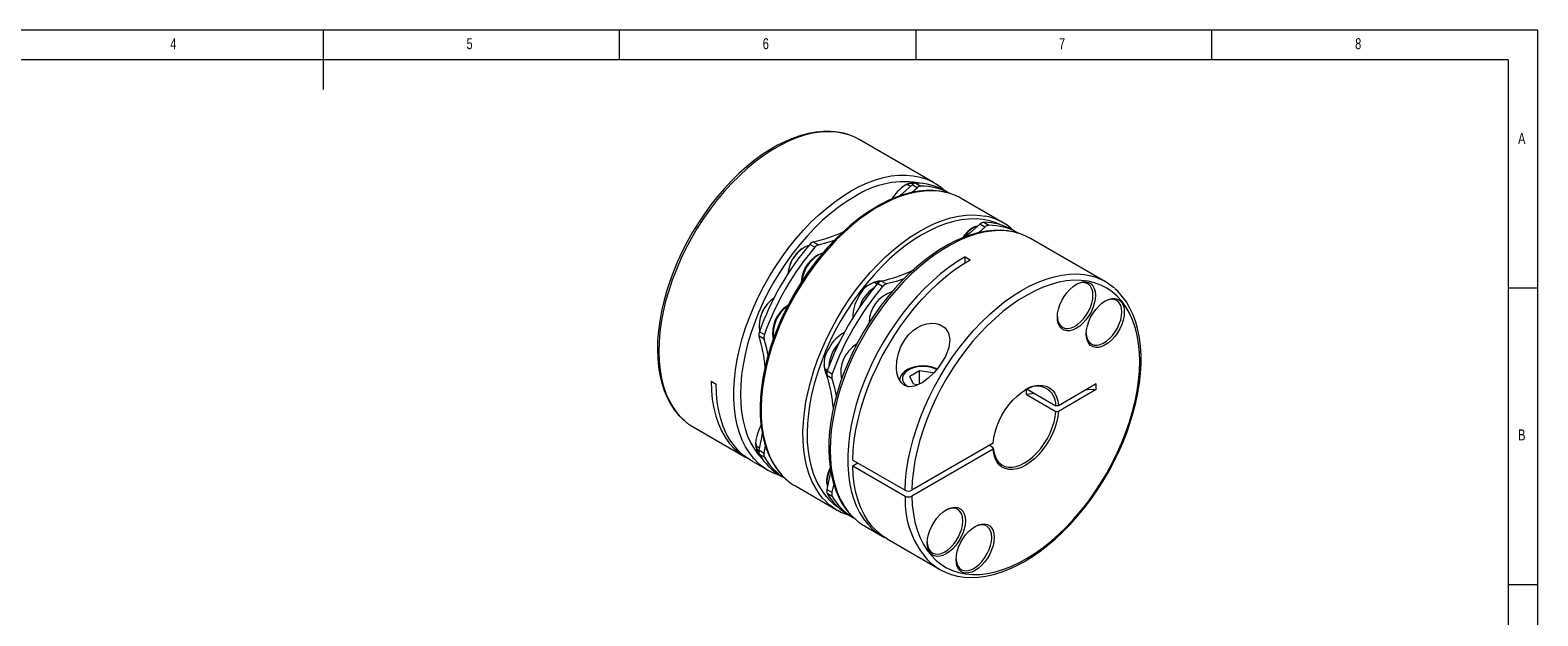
# Model space of a CAD drawing. Header units: millimetres. Extents: x 5 to 415, y 5 to 292.
# Tile 3 of 3: x 161 to 415, y 193 to 292. Entities that reach past the tile are written whole.
import ezdxf

# ---------------------------------------------------------------- set-up
doc = ezdxf.new("R2010")
doc.units = ezdxf.units.MM
doc.styles.add('SLDTEXTSTYLE0', font='TXT', dxfattribs={"width": 0.75})

msp = doc.modelspace()

# ---------------------------------------------------------------- linework, layer by layer
at = {"color": 7, "linetype": 'Continuous', "lineweight": 0}
for p, q in [((415, 292), (5, 292)), ((210, 292), (210, 282)), ((260, 287), (260, 292)), ((310, 292), (310, 287)), ((360, 287), (360, 292)), ((415, 5), (415, 292)), ((410, 287), (10, 287)), ((410, 287), (410, 60.25)), ((415, 248.5), (410, 248.5)), ((410, 198.5), (415, 198.5))]:
    msp.add_line(p, q, dxfattribs=at)
at = {"color": 7, "linetype": 'Continuous', "lineweight": 15}
for p, q in [((313.079, 266.259), (300.422, 273.566)), ((309.097, 265.633), (308.527, 265.962)), ((309.333, 264.588), (310.229, 265.405)), ((310.229, 265.405), (309.38, 265.895)), ((310.017, 266.198), (310.866, 265.708)), ((314.922, 264.882), (314.683, 265.087)), ((315.684, 264.467), (314.934, 264.899)), ((324.746, 259.523), (317.675, 263.605)), ((321.472, 259.585), (322.321, 259.095)), ((321.684, 258.792), (320.578, 257.789)), ((321.684, 258.792), (320.835, 259.282)), ((327.238, 257.797), (326.389, 258.286)), ((292.952, 255.367), (292.104, 255.857)), ((292.74, 256.289), (293.589, 255.799)), ((342, 249.563), (329.343, 256.87)), ((318.314, 253.769), (319.162, 253.28)), ((318.314, 252.769), (318.314, 253.769)), ((303.471, 249.141), (302.981, 249.424)), ((304.196, 249.676), (305.044, 249.186)), ((304.407, 248.754), (303.559, 249.244)), ((284.394, 239.873), (283.545, 240.363)), ((283.602, 241.131), (284.45, 240.641)), ((294.611, 234.927), (295.101, 234.644)), ((295.057, 234.518), (295.905, 234.028)), ((310.645, 234.531), (309.012, 233.588)), ((312.876, 234.186), (310.645, 234.531)), ((310.645, 232.335), (310.645, 234.531)), ((275.463, 232.784), (276.312, 232.294)), ((295.849, 233.26), (295.001, 233.75)), ((309.61, 232.301), (309.012, 233.588)), ((310.334, 232.189), (309.61, 232.301)), ((340.47, 232.349), (334.066, 228.652)), ((340.47, 231.369), (340.47, 232.349)), ((328.678, 230.536), (328.678, 231.362)), ((330.057, 230.72), (328.678, 230.536)), ((328.678, 230.536), (333.641, 227.672)), ((328.778, 231.459), (333.641, 228.651)), ((340.47, 231.369), (334.066, 227.672)), ((334.066, 228.652), (333.641, 228.651)), ((333.641, 227.672), (334.066, 227.672)), ((272.424, 225.067), (281.263, 219.964)), ((283.06, 221.852), (283.631, 221.523)), ((284.394, 220.658), (284.663, 221.886)), ((323.068, 222.303), (309.338, 214.377)), ((323.068, 221.568), (322.432, 221.936)), ((323.068, 221.323), (323.068, 221.568)), ((282.112, 219.474), (285.081, 217.76)), ((283.545, 221.148), (284.394, 220.658)), ((284.45, 219.955), (283.602, 220.445)), ((299.368, 219.479), (308.207, 214.377)), ((299.368, 218.499), (300.216, 218.989)), ((323.068, 221.323), (309.338, 213.397)), ((286.923, 216.948), (287.205, 216.849)), ((287.186, 216.834), (287.936, 216.401)), ((299.368, 218.499), (308.207, 213.397)), ((289.678, 215.107), (296.749, 211.025)), ((294.939, 215.918), (294.937, 215.82)), ((294.937, 215.82), (294.941, 215.742)), ((294.941, 215.742), (294.948, 215.574)), ((294.996, 215.738), (295.004, 215.489)), ((295.001, 214.535), (295.849, 214.045)), ((295.905, 213.342), (295.057, 213.832)), ((296.161, 215.485), (295.849, 214.045)), ((298.642, 210.221), (299.49, 209.731)), ((301.345, 208.371), (304.315, 206.657)), ((305.163, 206.167), (314.002, 201.064))]:
    msp.add_line(p, q, dxfattribs=at)
at = {"color": 7, "linetype": 'Continuous', "lineweight": 15, "flags": 128}
for points in [[(298.598, 274.372), (297.879, 274.598), (296.767, 274.821), (295.61, 274.933), (294.412, 274.932), (293.178, 274.819), (291.913, 274.592), (290.624, 274.253), (289.316, 273.803), (287.996, 273.244), (286.67, 272.58), (285.344, 271.813), (284.023, 270.947), (282.714, 269.987), (281.423, 268.936), (280.154, 267.8), (278.912, 266.584), (277.704, 265.293), (276.535, 263.932), (275.408, 262.509), (274.33, 261.028), (273.304, 259.496), (272.335, 257.92), (271.427, 256.307), (270.584, 254.664), (269.809, 252.998), (269.107, 251.315), (268.48, 249.624), (267.931, 247.931), (267.462, 246.243), (267.076, 244.569), (266.774, 242.914), (266.558, 241.286), (266.43, 239.691), (266.39, 238.138), (266.439, 236.631), (266.577, 235.179), (266.804, 233.787), (267.12, 232.463), (267.523, 231.212), (268.012, 230.04), (268.585, 228.955), (269.237, 227.961), (269.967, 227.063), (270.768, 226.266), (270.86, 226.192)], [(298.7, 274.341), (298.657, 274.355), (297.537, 274.653), (296.362, 274.828), (295.137, 274.876), (293.871, 274.8), (292.567, 274.598), (291.233, 274.271), (289.876, 273.822), (288.502, 273.253), (287.117, 272.566), (285.729, 271.765), (284.345, 270.853), (282.97, 269.836), (281.613, 268.718), (280.279, 267.504), (278.976, 266.201), (277.709, 264.815), (276.485, 263.353), (275.309, 261.822), (274.189, 260.229), (273.128, 258.583), (272.133, 256.891), (271.208, 255.163), (270.358, 253.405), (269.587, 251.627), (268.898, 249.838), (268.296, 248.046), (267.783, 246.261), (267.361, 244.491), (267.033, 242.744), (266.8, 241.029), (266.664, 239.356), (266.625, 237.731), (266.683, 236.163), (266.838, 234.66), (267.089, 233.229), (267.436, 231.877), (267.875, 230.61), (268.406, 229.436), (269.025, 228.359), (269.73, 227.385), (270.517, 226.519), (270.94, 226.128)], [(300.422, 273.566), (299.718, 273.933), (298.7, 274.341)], [(299.08, 264.873), (300.461, 265.614), (301.836, 266.241), (303.197, 266.749), (304.538, 267.137), (305.852, 267.403), (307.133, 267.545), (308.375, 267.562), (309.572, 267.455), (310.718, 267.224), (311.332, 267.042)], [(283.48, 218.926), (283.479, 218.927), (282.666, 219.749), (281.934, 220.679), (281.285, 221.714), (280.723, 222.847), (280.25, 224.074), (279.869, 225.388), (279.582, 226.783), (279.39, 228.252), (279.293, 229.789), (279.293, 231.385), (279.39, 233.032), (279.582, 234.723), (279.869, 236.45), (280.25, 238.204), (280.723, 239.977), (281.285, 241.759), (281.934, 243.543), (282.666, 245.319), (283.479, 247.079), (284.367, 248.814), (285.327, 250.516), (286.354, 252.177), (287.443, 253.788), (288.588, 255.342), (289.785, 256.83), (291.027, 258.247), (292.309, 259.585), (293.623, 260.836), (294.964, 261.997), (296.325, 263.059), (297.699, 264.02), (299.08, 264.873)], [(314.521, 264.75), (314.076, 264.839), (312.928, 264.948), (311.739, 264.945), (310.513, 264.829), (309.258, 264.601), (307.977, 264.261), (306.678, 263.811), (305.365, 263.254), (304.046, 262.591), (302.726, 261.825), (301.411, 260.962), (300.107, 260.004), (298.818, 258.955), (297.552, 257.821), (296.312, 256.607), (295.105, 255.318), (293.936, 253.959), (292.809, 252.537), (291.729, 251.057), (290.701, 249.527), (289.73, 247.952), (289.494, 247.546)], [(314.628, 264.725), (313.874, 264.84), (312.665, 264.916), (311.413, 264.868), (310.122, 264.695), (308.801, 264.398), (307.454, 263.98), (306.089, 263.442), (304.713, 262.786), (303.331, 262.016), (301.951, 261.136), (300.579, 260.15), (299.223, 259.062), (297.888, 257.878), (296.581, 256.605), (295.309, 255.247), (294.078, 253.811), (292.893, 252.306), (291.761, 250.737), (290.687, 249.113), (289.677, 247.441)], [(307.142, 263.922), (307.752, 264.437), (309.38, 265.895)], [(299.646, 263.893), (298.274, 263.044), (296.909, 262.087), (295.558, 261.025), (294.227, 259.865), (292.925, 258.612), (291.656, 257.273), (290.429, 255.855), (289.248, 254.364), (288.12, 252.809), (287.051, 251.197), (286.046, 249.536), (285.11, 247.836), (284.249, 246.104), (283.466, 244.35), (282.765, 242.582), (282.151, 240.809), (281.625, 239.041), (281.192, 237.287), (280.852, 235.554), (280.609, 233.853), (280.462, 232.192), (280.413, 230.58), (280.462, 229.024), (280.609, 227.532), (280.852, 226.112), (281.192, 224.772), (281.625, 223.518), (282.151, 222.357), (282.765, 221.294), (283.466, 220.335), (284.225, 219.508)], [(296.748, 243.359), (297.758, 245.03), (298.832, 246.655), (299.964, 248.224), (301.149, 249.729), (302.38, 251.165), (303.652, 252.523), (304.959, 253.796), (306.294, 254.98), (307.65, 256.068), (309.022, 257.054), (310.402, 257.934), (311.784, 258.704), (313.161, 259.36), (314.525, 259.898), (315.872, 260.316), (317.194, 260.613), (318.484, 260.786), (319.736, 260.834), (320.945, 260.758), (321.664, 260.65)], [(324.326, 259.166), (323.586, 259.493), (322.503, 259.842), (321.364, 260.067), (320.173, 260.168), (318.937, 260.144), (317.662, 259.996), (316.355, 259.723), (315.021, 259.327), (313.668, 258.81), (312.302, 258.175), (310.93, 257.425), (309.558, 256.563), (308.195, 255.595), (306.846, 254.524), (305.518, 253.356), (304.218, 252.097), (302.952, 250.754), (301.727, 249.332), (300.549, 247.839), (299.423, 246.283), (298.355, 244.67), (297.351, 243.01)], [(327.573, 257.665), (326.644, 257.941), (325.525, 258.149), (324.362, 258.244), (323.159, 258.228), (321.92, 258.098), (320.651, 257.855), (319.359, 257.5), (318.049, 257.034), (316.728, 256.461), (315.401, 255.781), (314.075, 255), (312.756, 254.121), (311.449, 253.147), (310.161, 252.084), (308.895, 250.936), (307.659, 249.709), (306.456, 248.407), (305.292, 247.037), (304.172, 245.605), (303.101, 244.116), (302.083, 242.578), (301.122, 240.997), (300.223, 239.379), (299.39, 237.732), (298.625, 236.063), (297.933, 234.379), (297.317, 232.687), (296.779, 230.994), (296.322, 229.308), (295.948, 227.636), (295.658, 225.984), (295.455, 224.36), (295.339, 222.771), (295.312, 221.224), (295.374, 219.725), (295.525, 218.281), (295.764, 216.899), (296.093, 215.584), (296.508, 214.344), (297.009, 213.184), (297.594, 212.112), (298.258, 211.131), (298.997, 210.248), (299.784, 209.489)], [(327.67, 257.628), (327.533, 257.674), (326.415, 257.967), (325.243, 258.136), (324.023, 258.18), (322.761, 258.101), (321.462, 257.897), (320.134, 257.57), (318.782, 257.121), (317.413, 256.553), (316.035, 255.869), (314.653, 255.071), (313.274, 254.164), (311.906, 253.152), (310.554, 252.04), (309.226, 250.833), (307.927, 249.537), (306.665, 248.159), (305.444, 246.706), (304.272, 245.184), (303.154, 243.6), (302.096, 241.963), (301.102, 240.281), (300.177, 238.561), (299.326, 236.812), (298.553, 235.043), (297.862, 233.262), (297.257, 231.478), (296.739, 229.7), (296.312, 227.936), (295.977, 226.194), (295.738, 224.484), (295.593, 222.814), (295.545, 221.191), (295.593, 219.624), (295.738, 218.12), (295.977, 216.687), (296.312, 215.332), (296.739, 214.061), (297.257, 212.88), (297.862, 211.795), (298.553, 210.812), (299.326, 209.935), (299.866, 209.428)], [(320.835, 259.282), (319.207, 257.824), (318.352, 257.107)], [(320.527, 258.997), (320.052, 258.821), (320.007, 258.799)], [(329.343, 256.87), (328.592, 257.259), (327.67, 257.628)], [(293.589, 255.799), (295.217, 256.221), (296.298, 256.567)], [(294.258, 254.379), (294.092, 254.325), (293.573, 254.08)], [(318.314, 253.769), (316.933, 252.916), (315.558, 251.956), (314.197, 250.893), (312.856, 249.733), (311.542, 248.481), (310.261, 247.144), (309.019, 245.727), (307.822, 244.238), (306.676, 242.685), (305.587, 241.074), (304.56, 239.413), (303.6, 237.711), (302.712, 235.975), (301.9, 234.215), (301.167, 232.439), (300.518, 230.656), (299.956, 228.873), (299.484, 227.101), (299.103, 225.347), (298.815, 223.62), (298.623, 221.929), (298.527, 220.281), (298.527, 218.686), (298.623, 217.149), (298.815, 215.68), (299.103, 214.285), (299.484, 212.971), (299.956, 211.744), (300.518, 210.611), (301.167, 209.576), (301.9, 208.646), (302.712, 207.824), (303.6, 207.114), (304.56, 206.52), (304.745, 206.423)], [(299.368, 219.479), (299.447, 221.132), (299.623, 222.831), (299.897, 224.567), (300.266, 226.333), (300.729, 228.118), (301.283, 229.915), (301.926, 231.715), (302.654, 233.508), (303.464, 235.286), (304.352, 237.04), (305.313, 238.76), (306.343, 240.44), (307.437, 242.07), (308.588, 243.642), (309.792, 245.148), (311.043, 246.581), (312.334, 247.935), (313.658, 249.201), (315.01, 250.374), (316.383, 251.449), (317.769, 252.419), (319.162, 253.28)], [(308.036, 250.053), (306.672, 249.608), (305.044, 249.186)], [(308.207, 214.377), (308.285, 216.022), (308.46, 217.713), (308.731, 219.442), (309.097, 221.199), (309.556, 222.976), (310.106, 224.765), (310.743, 226.557), (311.466, 228.343), (312.269, 230.113), (313.15, 231.861), (314.104, 233.575), (315.126, 235.25), (316.211, 236.875), (317.355, 238.444), (318.55, 239.948), (319.792, 241.38), (321.075, 242.734), (322.391, 244.001), (323.735, 245.177), (325.1, 246.256), (326.479, 247.231), (327.866, 248.099), (329.254, 248.854), (330.635, 249.494), (332.003, 250.015), (333.352, 250.415), (334.674, 250.692), (335.964, 250.843), (337.214, 250.869), (338.419, 250.77), (339.573, 250.546), (340.186, 250.369)], [(309.338, 213.397), (309.416, 211.87), (309.591, 210.41), (309.861, 209.023), (310.225, 207.715), (310.681, 206.495), (311.227, 205.368), (311.86, 204.339), (312.577, 203.414), (313.374, 202.597), (314.248, 201.893), (315.194, 201.305), (316.206, 200.836), (317.281, 200.488), (318.413, 200.263), (319.596, 200.162), (320.823, 200.187), (322.09, 200.336), (323.389, 200.608), (324.714, 201.003), (326.059, 201.519), (327.416, 202.153), (328.779, 202.901), (330.141, 203.761), (331.495, 204.726), (332.834, 205.794), (334.152, 206.958), (335.441, 208.213), (336.697, 209.552), (337.911, 210.969), (339.078, 212.456), (340.193, 214.006), (341.249, 215.611), (342.242, 217.264), (343.165, 218.955), (344.016, 220.676), (344.788, 222.419), (345.48, 224.175), (346.086, 225.935), (346.604, 227.691), (347.032, 229.432), (347.367, 231.152), (347.607, 232.84), (347.752, 234.489), (347.8, 236.09), (347.752, 237.636), (347.607, 239.118), (347.367, 240.529), (347.032, 241.861), (346.604, 243.109), (346.086, 244.266), (345.48, 245.326), (344.788, 246.284), (344.016, 247.135), (343.165, 247.875), (342.242, 248.499), (341.249, 249.006), (340.193, 249.392), (339.078, 249.655), (337.911, 249.794), (336.697, 249.809), (335.441, 249.699), (334.152, 249.464), (332.834, 249.107), (331.495, 248.629), (330.141, 248.031), (328.779, 247.318), (327.416, 246.493), (326.059, 245.56), (324.714, 244.523), (323.389, 243.388), (322.09, 242.161), (320.823, 240.847), (319.596, 239.454), (318.413, 237.988), (317.281, 236.457), (316.206, 234.868), (315.194, 233.23), (314.248, 231.55), (313.374, 229.837), (312.577, 228.099), (311.86, 226.346), (311.227, 224.587), (310.681, 222.829), (310.225, 221.082), (309.861, 219.355), (309.591, 217.656), (309.416, 215.994), (309.338, 214.377)], [(340.332, 247.274), (340.284, 246.601), (340.138, 245.892), (339.901, 245.168), (339.58, 244.452), (339.183, 243.765), (338.724, 243.128), (338.215, 242.561), (337.674, 242.081), (337.115, 241.702), (336.556, 241.436), (336.015, 241.291), (335.506, 241.271), (335.047, 241.377), (334.65, 241.606), (334.329, 241.951), (334.092, 242.401), (333.947, 242.943), (333.898, 243.56), (333.947, 244.233), (334.092, 244.942), (334.329, 245.666), (334.65, 246.382), (335.047, 247.069), (335.506, 247.706), (336.015, 248.273), (336.556, 248.753), (337.115, 249.132), (337.674, 249.398), (338.215, 249.544), (338.724, 249.563), (339.183, 249.457), (339.58, 249.228), (339.901, 248.883), (340.138, 248.433), (340.284, 247.891), (340.332, 247.274)], [(339.908, 247.274), (339.86, 247.866), (339.717, 248.383), (339.483, 248.809), (339.166, 249.129), (338.777, 249.334), (338.327, 249.418), (337.832, 249.376), (337.306, 249.211), (337.007, 249.068)], [(289.494, 247.546), (289.014, 246.697), (288.154, 245.061), (287.361, 243.4), (286.64, 241.721), (285.992, 240.032), (285.421, 238.339), (284.93, 236.651), (284.521, 234.975), (284.195, 233.317), (283.955, 231.684), (283.801, 230.085), (283.734, 228.525), (283.755, 227.012), (283.865, 225.551), (284.062, 224.15), (284.347, 222.815), (284.719, 221.552), (285.175, 220.368), (285.714, 219.266), (286.334, 218.255), (287.03, 217.337), (287.093, 217.27)], [(289.677, 247.441), (288.734, 245.73), (287.864, 243.987), (287.072, 242.222), (286.36, 240.444), (285.733, 238.66), (285.193, 236.879), (284.743, 235.11), (284.385, 233.362), (284.121, 231.644), (283.953, 229.962), (283.881, 228.327), (283.905, 226.745), (284.025, 225.225), (284.241, 223.774), (284.552, 222.398), (284.956, 221.106), (285.451, 219.902), (286.036, 218.792), (286.706, 217.783), (287.174, 217.197)], [(315.782, 200.268), (315.968, 200.198), (317.054, 199.915), (318.187, 199.743), (319.364, 199.683), (320.579, 199.736), (321.828, 199.902), (323.105, 200.181), (324.404, 200.572), (325.718, 201.072), (327.041, 201.68), (328.368, 202.392), (329.693, 203.205), (331.009, 204.116), (332.31, 205.118), (333.592, 206.209), (334.849, 207.383), (336.075, 208.635), (337.266, 209.959), (338.416, 211.349), (339.521, 212.8), (340.576, 214.305), (341.576, 215.858), (342.518, 217.452), (343.396, 219.08), (344.208, 220.734), (344.949, 222.409), (345.617, 224.097), (346.208, 225.79), (346.721, 227.481), (347.152, 229.164), (347.499, 230.83), (347.761, 232.474), (347.936, 234.087), (348.024, 235.663), (348.023, 237.196), (347.933, 238.678), (347.753, 240.103), (347.485, 241.464), (347.129, 242.756), (346.685, 243.971), (346.157, 245.103), (345.547, 246.147), (344.858, 247.097), (344.095, 247.949), (343.618, 248.378)], [(333.9, 243.685), (333.91, 243.501), (334.006, 242.944), (334.195, 242.471), (334.472, 242.096), (334.826, 241.832), (335.247, 241.688), (335.722, 241.667), (336.234, 241.77), (336.768, 241.995), (337.306, 242.334), (337.832, 242.775), (338.327, 243.306), (338.777, 243.908), (339.166, 244.563), (339.483, 245.249), (339.717, 245.944), (339.86, 246.627), (339.908, 247.274)], [(345.202, 244.462), (345.153, 243.789), (345.008, 243.079), (344.771, 242.356), (344.45, 241.64), (344.053, 240.953), (343.594, 240.316), (343.085, 239.749), (342.544, 239.269), (341.985, 238.89), (341.426, 238.623), (340.885, 238.478), (340.376, 238.459), (339.917, 238.565), (339.52, 238.794), (339.199, 239.139), (338.962, 239.589), (338.817, 240.131), (338.768, 240.748), (338.817, 241.421), (338.962, 242.13), (339.199, 242.854), (339.52, 243.57), (339.917, 244.257), (340.376, 244.894), (340.885, 245.461), (341.426, 245.941), (341.985, 246.32), (342.544, 246.586), (343.085, 246.731), (343.594, 246.751), (344.053, 246.645), (344.45, 246.416), (344.771, 246.071), (345.008, 245.621), (345.153, 245.079), (345.202, 244.462)], [(338.769, 240.873), (338.78, 240.688), (338.876, 240.132), (339.065, 239.659), (339.342, 239.284), (339.696, 239.02), (340.117, 238.875), (340.592, 238.854), (341.104, 238.958), (341.638, 239.183), (342.176, 239.521), (342.702, 239.963), (343.197, 240.493), (343.647, 241.096), (344.036, 241.751), (344.353, 242.437), (344.586, 243.132), (344.73, 243.815), (344.778, 244.462)], [(344.778, 244.462), (344.73, 245.054), (344.586, 245.571), (344.353, 245.997), (344.036, 246.317), (343.647, 246.522), (343.197, 246.605), (342.702, 246.564), (342.176, 246.399), (341.877, 246.255)], [(294.278, 213.077), (293.777, 213.701), (293.107, 214.71), (292.523, 215.82), (292.027, 217.023), (291.623, 218.316), (291.312, 219.692), (291.096, 221.143), (290.976, 222.663), (290.952, 224.245), (291.024, 225.88), (291.192, 227.562), (291.456, 229.28), (291.814, 231.028), (292.264, 232.797), (292.804, 234.578), (293.431, 236.362), (294.143, 238.14), (294.935, 239.905), (295.805, 241.647), (296.748, 243.359)], [(297.351, 243.01), (296.416, 241.31), (295.553, 239.58), (294.768, 237.826), (294.064, 236.059), (293.446, 234.287), (292.915, 232.519), (292.474, 230.764), (292.127, 229.03), (291.874, 227.326), (291.717, 225.661), (291.656, 224.043), (291.693, 222.479), (291.826, 220.979), (292.055, 219.548), (292.379, 218.195), (292.796, 216.926), (293.304, 215.747), (293.902, 214.665), (294.584, 213.684), (295.349, 212.81), (296.193, 212.047), (296.848, 211.567)], [(299.376, 244.006), (299.398, 243.766), (299.428, 243.581)], [(314.425, 235.969), (313.761, 235.042), (313.021, 234.182), (312.076, 233.279), (311.061, 232.53), (309.81, 231.943), (308.843, 231.826), (308.114, 232.035), (307.513, 232.538), (307.026, 233.432), (306.829, 234.194), (306.747, 234.998), (306.807, 236.219), (307.061, 237.432), (307.506, 238.633), (308.136, 239.757), (308.796, 240.602), (309.574, 241.339), (310.291, 241.838), (311.064, 242.222), (311.88, 242.472), (312.7, 242.57), (313.382, 242.523), (314.013, 242.355), (314.948, 241.764), (315.525, 240.894), (315.741, 239.793), (315.579, 238.482), (314.997, 236.966), (314.425, 235.969)], [(285.09, 237.107), (284.842, 238.252), (284.394, 239.873)], [(297.895, 240.926), (297.72, 240.86), (297.5, 240.758)], [(313.611, 234.867), (313.296, 235.008), (312.663, 235.196), (311.989, 235.313), (311.293, 235.355), (310.596, 235.323), (309.917, 235.218), (309.277, 235.04), (308.692, 234.791), (308.18, 234.476), (307.761, 234.096), (307.455, 233.663), (307.294, 233.249), (307.254, 232.885)], [(313.534, 234.77), (313.018, 234.984), (312.375, 235.155), (311.685, 235.248), (310.977, 235.258), (310.28, 235.186), (309.622, 235.034), (309.031, 234.809), (308.53, 234.52), (308.14, 234.179), (307.878, 233.799), (307.753, 233.397), (307.771, 232.988), (307.931, 232.59), (308.226, 232.218), (308.646, 231.889), (308.712, 231.848)], [(275.463, 232.784), (275.512, 231.203), (275.659, 229.687), (275.903, 228.244), (276.243, 226.879), (276.678, 225.6), (277.204, 224.413), (277.821, 223.325), (278.523, 222.34), (279.309, 221.464), (280.173, 220.7), (281.113, 220.053), (281.694, 219.731)], [(282.112, 219.474), (281.868, 219.62), (280.944, 220.272), (280.093, 221.038), (279.32, 221.915), (278.629, 222.898), (278.023, 223.983), (277.506, 225.164), (277.079, 226.435), (276.744, 227.79), (276.504, 229.223), (276.36, 230.727), (276.312, 232.294)], [(295.849, 233.26), (296.297, 231.639), (296.59, 230.259)], [(323.068, 222.303), (323.176, 223.22), (323.383, 224.17), (323.686, 225.135), (324.078, 226.098), (324.554, 227.04), (325.103, 227.944), (325.716, 228.794), (326.381, 229.573), (327.087, 230.269), (327.82, 230.867), (328.567, 231.356), (329.313, 231.729), (330.046, 231.977), (330.752, 232.097), (331.418, 232.085), (332.03, 231.943), (332.58, 231.673), (333.055, 231.28), (333.448, 230.771), (333.75, 230.155), (333.958, 229.445), (334.066, 228.652)], [(340.47, 231.369), (338.982, 231.354), (338.739, 231.349)], [(334.066, 227.672), (333.958, 226.754), (333.75, 225.804), (333.448, 224.839), (333.055, 223.877), (332.58, 222.935), (332.03, 222.03), (331.418, 221.181), (330.752, 220.401), (330.046, 219.706), (329.313, 219.108), (328.567, 218.618), (327.82, 218.246), (327.087, 217.998), (326.381, 217.878), (325.716, 217.889), (325.103, 218.031), (324.554, 218.301), (324.078, 218.695), (323.686, 219.204), (323.383, 219.819), (323.176, 220.53), (323.068, 221.323)], [(323.068, 221.568), (323.174, 220.809), (323.375, 220.129), (323.667, 219.54), (324.045, 219.053), (324.502, 218.677), (325.03, 218.419), (325.619, 218.284), (326.257, 218.274), (326.935, 218.39), (327.638, 218.628), (328.355, 218.986), (329.071, 219.455), (329.774, 220.029), (330.452, 220.696), (331.091, 221.443), (331.679, 222.258), (332.207, 223.125), (332.664, 224.029), (333.042, 224.952), (333.334, 225.878), (333.535, 226.79), (333.641, 227.672)], [(283.665, 220.34), (283.441, 220.599), (283.204, 221.049), (283.059, 221.591), (283.01, 222.208), (283.059, 222.881), (283.204, 223.591), (283.441, 224.314), (283.763, 225.031), (283.884, 225.258)], [(283.545, 221.148), (283.994, 223.287), (284.137, 224.082)], [(295.65, 217.814), (295.449, 216.674), (295.001, 214.535)], [(305.163, 206.167), (304.352, 206.693), (303.464, 207.422), (302.654, 208.264), (301.926, 209.217), (301.283, 210.274), (300.729, 211.431), (300.266, 212.683), (299.897, 214.022), (299.623, 215.443), (299.447, 216.938), (299.368, 218.499)], [(295.004, 215.489), (295.044, 215.166), (295.093, 214.944)], [(318.366, 209.227), (318.317, 208.554), (318.172, 207.844), (317.935, 207.121), (317.613, 206.404), (317.217, 205.718), (316.757, 205.081), (316.249, 204.514), (315.707, 204.033), (315.148, 203.654), (314.59, 203.388), (314.048, 203.243), (313.54, 203.224), (313.08, 203.33), (312.684, 203.559), (312.362, 203.904), (312.125, 204.354), (311.98, 204.895), (311.931, 205.512), (311.98, 206.186), (312.125, 206.895), (312.362, 207.619), (312.684, 208.335), (313.08, 209.022), (313.54, 209.659), (314.048, 210.226), (314.59, 210.706), (315.148, 211.085), (315.707, 211.351), (316.249, 211.496), (316.757, 211.516), (317.217, 211.41), (317.613, 211.181), (317.935, 210.836), (318.172, 210.386), (318.317, 209.844), (318.366, 209.227)], [(317.942, 209.227), (317.893, 209.819), (317.75, 210.336), (317.516, 210.761), (317.199, 211.082), (316.81, 211.287), (316.36, 211.37), (315.865, 211.329), (315.34, 211.164), (315.04, 211.02)], [(311.933, 205.638), (311.943, 205.453), (312.039, 204.897), (312.229, 204.423), (312.505, 204.049), (312.86, 203.785), (313.281, 203.64), (313.755, 203.619), (314.268, 203.723), (314.801, 203.948), (315.34, 204.286), (315.865, 204.728), (316.36, 205.258), (316.81, 205.861), (317.199, 206.515), (317.516, 207.202), (317.75, 207.897), (317.893, 208.58), (317.942, 209.227)], [(323.236, 206.415), (323.187, 205.741), (323.042, 205.032), (322.805, 204.308), (322.483, 203.592), (322.086, 202.905), (321.627, 202.269), (321.119, 201.702), (320.577, 201.221), (320.018, 200.842), (319.46, 200.576), (318.918, 200.431), (318.41, 200.411), (317.95, 200.518), (317.554, 200.747), (317.232, 201.091), (316.995, 201.541), (316.85, 202.083), (316.801, 202.7), (316.85, 203.373), (316.995, 204.083), (317.232, 204.807), (317.554, 205.523), (317.95, 206.21), (318.41, 206.846), (318.918, 207.413), (319.46, 207.894), (320.018, 208.273), (320.577, 208.539), (321.119, 208.684), (321.627, 208.704), (322.086, 208.597), (322.483, 208.368), (322.805, 208.024), (323.042, 207.573), (323.187, 207.032), (323.236, 206.415)], [(316.803, 202.826), (316.813, 202.641), (316.909, 202.084), (317.099, 201.611), (317.375, 201.237), (317.729, 200.973), (318.151, 200.828), (318.625, 200.807), (319.137, 200.911), (319.671, 201.135), (320.21, 201.474), (320.735, 201.916), (321.23, 202.446), (321.68, 203.048), (322.069, 203.703), (322.386, 204.389), (322.62, 205.085), (322.763, 205.767), (322.811, 206.415)], [(322.811, 206.415), (322.763, 207.007), (322.62, 207.524), (322.386, 207.949), (322.069, 208.27), (321.68, 208.475), (321.23, 208.558), (320.735, 208.516), (320.21, 208.352), (319.91, 208.208)]]:
    msp.add_lwpolyline(points, dxfattribs=at)
at = {"color": 7, "linetype": 'Continuous', "lineweight": 15}
for centre, radius, start, end in [((308.088, 251.14), 15.293, 78.49629, 123.50359), ((311.654, 260.278), 6.539, 121.93613, 150.32514), ((309.315, 263.756), 2.353, 82.09671, 121.47131), ((309.592, 263.761), 2.495, 77.3468, 124.06054), ((310.089, 265.226), 0.974, 94.21501, 136.66842), ((309.995, 256.156), 10.042, 60.53954, 89.87529), ((310.937, 264.737), 0.974, 94.21501, 136.66842), ((310.842, 255.649), 10.059, 61.24529, 89.86346), ((308.372, 258.105), 9.415, 48.53521, 71.67373), ((312.86, 255.207), 9.681, 60.16846, 79.47252), ((321.544, 258.613), 0.974, 94.21501, 136.66842), ((321.45, 249.543), 10.042, 60.53954, 89.87529), ((319.965, 251.247), 9.555, 46.94739, 79.76257), ((286.633, 282.939), 27.341, 282.90798, 294.06163), ((321.886, 254.726), 4.535, 115.86495, 149.97732), ((322.473, 254.185), 5.232, 118.1206, 146.12803), ((322.392, 258.124), 0.974, 94.21501, 136.66842), ((322.299, 249.053), 10.042, 60.53954, 89.87529), ((328.029, 225.298), 47.164, 139.61487, 160.38513), ((328.877, 224.808), 47.164, 139.61487, 160.38513), ((294.354, 250.368), 5.961, 126.39264, 174.93307), ((294.088, 250.466), 5.677, 111.45308, 175.45971), ((293.093, 255.085), 1.255, 106.30735, 142.03373), ((293.941, 254.595), 1.255, 106.30735, 142.03373), ((296.061, 249.327), 5.396, 108.42949, 178.13014), ((296.962, 248.837), 6.244, 122.87691, 172.45974), ((304.486, 245.17), 4.538, 92.03716, 157.18948), ((303.459, 247.263), 2.216, 81.8039, 119.42147), ((304.548, 248.472), 1.255, 106.30735, 142.03373), ((298.03, 276.522), 27.545, 282.93463, 294.84932), ((337.291, 241.406), 9.419, 48.43179, 72.09894), ((339.484, 218.685), 47.164, 139.61487, 160.38513), ((340.333, 218.195), 47.164, 139.61487, 160.38513), ((305.659, 243.651), 6.28, 148.53363, 181.33019), ((306.453, 243.36), 6.26, 123.38297, 163.14445), ((307.717, 242.566), 5.589, 108.14028, 178.68784), ((305.396, 247.982), 1.255, 106.30735, 142.03373), ((289.421, 241.985), 5.882, 126.4691, 178.13663), ((289.334, 242.076), 5.743, 124.95227, 188.13578), ((291.312, 240.932), 5.471, 121.93846, 191.0443), ((291.699, 240.705), 5.779, 126.24933, 187.26105), ((284.765, 240.66), 1.255, 157.96684, 193.688), ((257.408, 232.328), 27.345, 5.94771, 17.08683), ((285.613, 240.17), 1.255, 157.96684, 193.688), ((301.53, 234.982), 6.189, 136.6169, 176.8562), ((300.873, 235.572), 6.175, 118.3836, 151.75092), ((299.048, 235.751), 4.538, 142.81014, 207.97319), ((302.859, 234.28), 5.537, 120.8085, 192.13454), ((296.722, 235.594), 2.216, 180.58598, 218.19565), ((296.22, 234.047), 1.255, 157.96684, 193.688), ((268.67, 225.669), 27.543, 5.18357, 17.06086), ((297.069, 233.557), 1.255, 157.96684, 193.688), ((330.434, 228.758), 3.208, 358.09517, 127.31622), ((277.142, 233.232), 9.43, 228.87769, 239.98104), ((285.396, 222.284), 2.384, 178.80328, 217.63953), ((289.79, 225.916), 9.417, 227.92976, 251.61819), ((284.479, 220.868), 0.974, 163.33175, 205.77789), ((292.218, 225.413), 9.946, 209.96944, 239.6111), ((285.327, 220.379), 0.974, 163.33175, 205.77789), ((293.151, 225.004), 10.06, 210.12766, 238.75896), ((294.543, 223.479), 9.683, 220.44735, 239.83552), ((299.987, 215.759), 5.05, 151.57955, 178.1929), ((300.539, 215.578), 5.545, 154.2859, 178.34683), ((295.934, 214.256), 0.974, 163.33175, 205.77789), ((303.72, 218.847), 10.01, 210.06626, 239.51428), ((296.782, 213.766), 0.974, 163.33175, 205.77789), ((308.772, 215.449), 1.212, 242.18743, 297.82035), ((301.522, 219.299), 9.549, 220.65394, 253.06407), ((304.568, 218.357), 10.01, 210.06626, 239.51428), ((323.092, 212.618), 14.906, 177.00595, 224.25828), ((308.772, 214.469), 1.212, 242.18944, 297.81833), ((306.068, 216.544), 9.439, 228.92226, 239.97536), ((318.709, 209.218), 9.414, 228.0567, 251.25774)]:
    msp.add_arc(centre, radius, start, end, dxfattribs=at)

# ---------------------------------------------------------------- texts
at = {"color": 7, "linetype": 'Continuous', "lineweight": 0, "char_height": 1.852, "attachment_point": 1, "style": 'SLDTEXTSTYLE0'}
for s, insert in [('4', (184.167, 290.646)), ('5', (234.167, 290.646)), ('6', (284.167, 290.646)), ('7', (334.167, 290.646)), ('8', (384.167, 290.646)), ('A', (411.667, 274.646)), ('B', (411.667, 224.646))]:
    msp.add_mtext(s, dxfattribs=dict(at, insert=insert))

doc.saveas('drawing.dxf')
